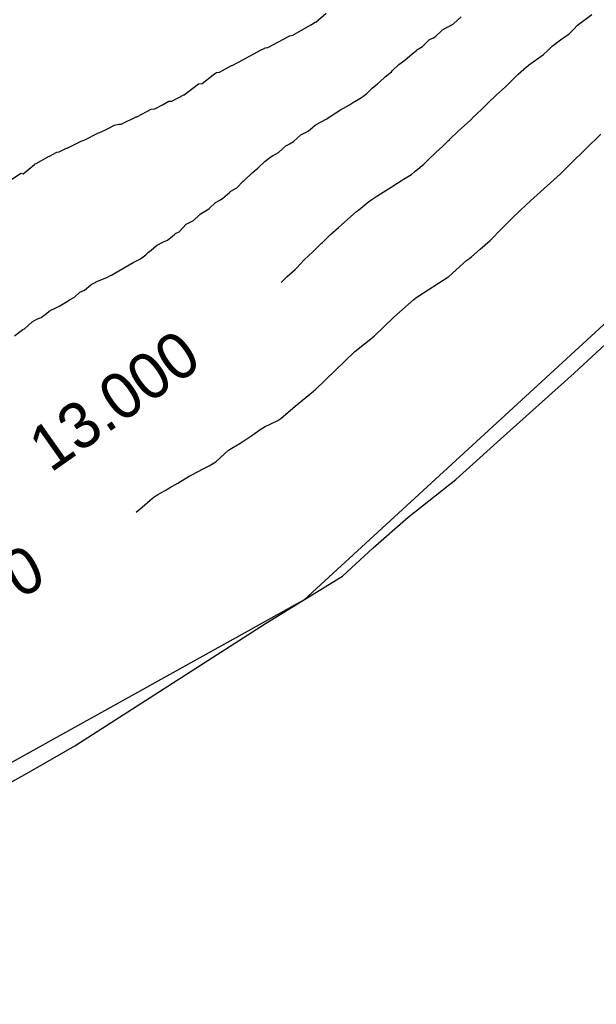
# Model space of a CAD drawing. Extents: x 158343 to 162498, y 431347 to 434500.
# Tile 117 of 248: x 159596 to 159619, y 433918 to 433956. Entities that reach past the tile are written whole.
import ezdxf

# ---------------------------------------------------------------- set-up
doc = ezdxf.new("R2010")
doc.units = 0
doc.header["$LTSCALE"] = 10
doc.header["$MEASUREMENT"] = 0
for name, color, linetype in [('000_arcering', 8, 'CONTINUOUS'), ('bestaand 012m', 8, 'CONTINUOUS'), ('def. con-hoogtelijn (index)', 8, 'CONTINUOUS')]:
    doc.layers.add(name, color=color, linetype=linetype)
doc.styles.add('Style-WORKING', font='WORKING.shx')

# ---------------------------------------------------------------- blocks, each defined once
blk = doc.blocks.new('bestaande hoogtelijnen')
at = {"layer": 'def. con-hoogtelijn (index)'}
for p, q in [((-60.254, -110.286), (-59.84, -109.943)), ((-60.254, -110.286), (-59.84, -109.943)), ((-60.254, -110.286), (-59.84, -109.943)), ((-60.338, -110.334), (-60.278, -110.294)), ((-60.338, -110.334), (-60.278, -110.294)), ((-60.338, -110.334), (-60.278, -110.294)), ((-60.278, -110.294), (-60.254, -110.286)), ((-60.278, -110.294), (-60.254, -110.286)), ((-60.278, -110.294), (-60.254, -110.286)), ((-54.849, -110.351), (-54.553, -110.083)), ((-54.849, -110.351), (-54.553, -110.083)), ((-49.989, -110.414), (-49.425, -109.985)), ((-49.989, -110.414), (-49.425, -109.985)), ((-49.989, -110.414), (-49.425, -109.985)), ((-61.148, -110.807), (-60.451, -110.397)), ((-61.148, -110.807), (-60.451, -110.397)), ((-61.148, -110.807), (-60.451, -110.397)), ((-60.451, -110.397), (-60.438, -110.394)), ((-60.451, -110.397), (-60.438, -110.394)), ((-60.451, -110.397), (-60.438, -110.394)), ((-60.438, -110.394), (-60.338, -110.334)), ((-60.438, -110.394), (-60.338, -110.334)), ((-60.438, -110.394), (-60.338, -110.334)), ((-55.575, -110.868), (-55.287, -110.594)), ((-55.575, -110.868), (-55.287, -110.594)), ((-55.287, -110.594), (-55.073, -110.481)), ((-55.287, -110.594), (-55.073, -110.481)), ((-55.073, -110.481), (-55.07, -110.479)), ((-55.073, -110.481), (-55.07, -110.479)), ((-55.07, -110.479), (-55.065, -110.475)), ((-55.07, -110.479), (-55.065, -110.475)), ((-55.065, -110.475), (-55.061, -110.472)), ((-55.065, -110.475), (-55.061, -110.472)), ((-55.061, -110.472), (-54.849, -110.351)), ((-55.061, -110.472), (-54.849, -110.351)), ((-50.321, -110.744), (-50.155, -110.581)), ((-50.321, -110.744), (-50.155, -110.581)), ((-50.321, -110.744), (-50.155, -110.581)), ((-50.155, -110.581), (-49.989, -110.414)), ((-50.155, -110.581), (-49.989, -110.414)), ((-50.155, -110.581), (-49.989, -110.414)), ((-62.138, -111.284), (-61.295, -110.837)), ((-62.138, -111.284), (-61.295, -110.837)), ((-62.138, -111.284), (-61.295, -110.837)), ((-61.295, -110.837), (-61.278, -110.833)), ((-61.295, -110.837), (-61.278, -110.833)), ((-61.295, -110.837), (-61.278, -110.833)), ((-61.278, -110.833), (-61.267, -110.83)), ((-61.278, -110.833), (-61.267, -110.83)), ((-61.278, -110.833), (-61.267, -110.83)), ((-61.267, -110.83), (-61.217, -110.82)), ((-61.267, -110.83), (-61.217, -110.82)), ((-61.267, -110.83), (-61.217, -110.82)), ((-61.217, -110.82), (-61.148, -110.807)), ((-61.217, -110.82), (-61.148, -110.807)), ((-61.217, -110.82), (-61.148, -110.807)), ((-56.069, -111.24), (-55.795, -110.969)), ((-56.069, -111.24), (-55.795, -110.969)), ((-55.795, -110.969), (-55.643, -110.901)), ((-55.795, -110.969), (-55.643, -110.901)), ((-55.643, -110.901), (-55.575, -110.868)), ((-55.643, -110.901), (-55.575, -110.868)), ((-50.99, -111.23), (-50.658, -110.984)), ((-50.99, -111.23), (-50.658, -110.984)), ((-50.99, -111.23), (-50.658, -110.984)), ((-50.658, -110.984), (-50.656, -110.981)), ((-50.658, -110.984), (-50.656, -110.981)), ((-50.658, -110.984), (-50.656, -110.981)), ((-50.656, -110.981), (-50.321, -110.744)), ((-50.656, -110.981), (-50.321, -110.744)), ((-50.656, -110.981), (-50.321, -110.744)), ((-62.973, -111.688), (-62.42, -111.391)), ((-62.973, -111.688), (-62.42, -111.391)), ((-62.973, -111.688), (-62.42, -111.391)), ((-62.42, -111.391), (-62.278, -111.32)), ((-62.42, -111.391), (-62.278, -111.32)), ((-62.42, -111.391), (-62.278, -111.32)), ((-62.278, -111.32), (-62.264, -111.312)), ((-62.278, -111.32), (-62.264, -111.312)), ((-62.278, -111.32), (-62.264, -111.312)), ((-62.264, -111.312), (-62.229, -111.302)), ((-62.264, -111.312), (-62.229, -111.302)), ((-62.264, -111.312), (-62.229, -111.302)), ((-62.229, -111.302), (-62.138, -111.284)), ((-62.229, -111.302), (-62.138, -111.284)), ((-62.229, -111.302), (-62.138, -111.284)), ((-56.477, -111.526), (-56.307, -111.396)), ((-56.477, -111.526), (-56.307, -111.396)), ((-56.307, -111.396), (-56.292, -111.382)), ((-56.307, -111.396), (-56.292, -111.382)), ((-56.292, -111.382), (-56.213, -111.331)), ((-56.292, -111.382), (-56.213, -111.331)), ((-56.213, -111.331), (-56.199, -111.318)), ((-56.213, -111.331), (-56.199, -111.318)), ((-56.199, -111.318), (-56.069, -111.24)), ((-56.199, -111.318), (-56.069, -111.24)), ((-51.323, -111.561), (-51.156, -111.397)), ((-51.323, -111.561), (-51.156, -111.397)), ((-51.323, -111.561), (-51.156, -111.397)), ((-51.156, -111.397), (-50.99, -111.23)), ((-51.156, -111.397), (-50.99, -111.23)), ((-51.156, -111.397), (-50.99, -111.23)), ((-63.53, -111.988), (-63.278, -111.856)), ((-63.53, -111.988), (-63.278, -111.856)), ((-63.53, -111.988), (-63.278, -111.856)), ((-63.278, -111.856), (-62.973, -111.688)), ((-63.278, -111.856), (-62.973, -111.688)), ((-63.278, -111.856), (-62.973, -111.688)), ((-56.994, -111.954), (-56.761, -111.784)), ((-56.994, -111.954), (-56.761, -111.784)), ((-56.761, -111.784), (-56.477, -111.526)), ((-56.761, -111.784), (-56.477, -111.526)), ((-51.913, -111.981), (-51.323, -111.561)), ((-51.913, -111.981), (-51.323, -111.561)), ((-51.913, -111.981), (-51.323, -111.561)), ((-64.148, -112.267), (-64.026, -112.246)), ((-64.148, -112.267), (-64.026, -112.246)), ((-64.148, -112.267), (-64.026, -112.246)), ((-64.026, -112.246), (-63.551, -111.993)), ((-64.026, -112.246), (-63.551, -111.993)), ((-64.026, -112.246), (-63.551, -111.993)), ((-63.551, -111.993), (-63.53, -111.988)), ((-63.551, -111.993), (-63.53, -111.988)), ((-63.551, -111.993), (-63.53, -111.988)), ((-57.534, -112.439), (-57.288, -112.232)), ((-57.534, -112.439), (-57.288, -112.232)), ((-57.288, -112.232), (-57.252, -112.2)), ((-57.288, -112.232), (-57.252, -112.2)), ((-57.252, -112.2), (-56.994, -111.954)), ((-57.252, -112.2), (-56.994, -111.954)), ((-52.313, -112.329), (-51.992, -112.046)), ((-52.313, -112.329), (-51.992, -112.046)), ((-52.313, -112.329), (-51.992, -112.046)), ((-51.992, -112.046), (-51.958, -112.018)), ((-51.992, -112.046), (-51.958, -112.018)), ((-51.992, -112.046), (-51.958, -112.018)), ((-51.958, -112.018), (-51.916, -111.984)), ((-51.958, -112.018), (-51.916, -111.984)), ((-51.958, -112.018), (-51.916, -111.984)), ((-51.916, -111.984), (-51.913, -111.981)), ((-51.916, -111.984), (-51.913, -111.981)), ((-51.916, -111.984), (-51.913, -111.981)), ((-64.709, -112.694), (-64.278, -112.353)), ((-64.709, -112.694), (-64.278, -112.353)), ((-64.709, -112.694), (-64.278, -112.353)), ((-64.278, -112.353), (-64.228, -112.317)), ((-64.278, -112.353), (-64.228, -112.317)), ((-64.278, -112.353), (-64.228, -112.317)), ((-64.278, -112.353), (-64.278, -112.353)), ((-64.278, -112.353), (-64.278, -112.353)), ((-64.278, -112.353), (-64.278, -112.353)), ((-64.228, -112.317), (-64.148, -112.268)), ((-64.228, -112.317), (-64.148, -112.268)), ((-64.228, -112.317), (-64.148, -112.268)), ((-64.148, -112.268), (-64.148, -112.267)), ((-64.148, -112.268), (-64.148, -112.267)), ((-64.148, -112.268), (-64.148, -112.267)), ((-57.834, -112.711), (-57.572, -112.474)), ((-57.834, -112.711), (-57.572, -112.474)), ((-57.572, -112.474), (-57.534, -112.439)), ((-57.572, -112.474), (-57.534, -112.439)), ((-52.817, -112.823), (-52.313, -112.329)), ((-52.817, -112.823), (-52.313, -112.329)), ((-52.817, -112.823), (-52.313, -112.329)), ((-65.412, -113.136), (-64.852, -112.705)), ((-65.412, -113.136), (-64.852, -112.705)), ((-65.412, -113.136), (-64.852, -112.705)), ((-64.852, -112.705), (-64.841, -112.704)), ((-64.852, -112.705), (-64.841, -112.704)), ((-64.852, -112.705), (-64.841, -112.704)), ((-64.841, -112.704), (-64.709, -112.694)), ((-64.841, -112.704), (-64.709, -112.694)), ((-64.841, -112.704), (-64.709, -112.694)), ((-58.278, -113.109), (-58.041, -112.882)), ((-58.278, -113.109), (-58.041, -112.882)), ((-58.041, -112.882), (-57.834, -112.711)), ((-58.041, -112.882), (-57.834, -112.711)), ((-53.163, -113.135), (-52.817, -112.823)), ((-53.163, -113.135), (-52.817, -112.823)), ((-53.163, -113.135), (-52.817, -112.823)), ((-66.265, -113.537), (-66.012, -113.389)), ((-66.265, -113.537), (-66.012, -113.389)), ((-66.265, -113.537), (-66.012, -113.389)), ((-66.012, -113.389), (-65.894, -113.389)), ((-66.012, -113.389), (-65.894, -113.389)), ((-66.012, -113.389), (-65.894, -113.389)), ((-65.894, -113.389), (-65.424, -113.136)), ((-65.894, -113.389), (-65.424, -113.136)), ((-65.894, -113.389), (-65.424, -113.136)), ((-65.424, -113.136), (-65.412, -113.136)), ((-65.424, -113.136), (-65.412, -113.136)), ((-65.424, -113.136), (-65.412, -113.136)), ((-58.771, -113.425), (-58.721, -113.395)), ((-58.771, -113.425), (-58.721, -113.395)), ((-58.721, -113.395), (-58.457, -113.237)), ((-58.721, -113.395), (-58.457, -113.237)), ((-58.457, -113.237), (-58.427, -113.217)), ((-58.457, -113.237), (-58.427, -113.217)), ((-58.427, -113.217), (-58.339, -113.155)), ((-58.427, -113.217), (-58.339, -113.155)), ((-58.339, -113.155), (-58.278, -113.109)), ((-58.339, -113.155), (-58.278, -113.109)), ((-53.51, -113.463), (-53.173, -113.144)), ((-53.51, -113.463), (-53.173, -113.144)), ((-53.51, -113.463), (-53.173, -113.144)), ((-53.173, -113.144), (-53.163, -113.135)), ((-53.173, -113.144), (-53.163, -113.135)), ((-53.173, -113.144), (-53.163, -113.135)), ((-67.247, -113.99), (-66.704, -113.697)), ((-67.247, -113.99), (-66.704, -113.697)), ((-67.247, -113.99), (-66.704, -113.697)), ((-66.704, -113.697), (-66.595, -113.691)), ((-66.704, -113.697), (-66.595, -113.691)), ((-66.704, -113.697), (-66.595, -113.691)), ((-66.595, -113.691), (-66.569, -113.69)), ((-66.595, -113.691), (-66.569, -113.69)), ((-66.595, -113.691), (-66.569, -113.69)), ((-66.569, -113.69), (-66.265, -113.537)), ((-66.569, -113.69), (-66.265, -113.537)), ((-66.569, -113.69), (-66.265, -113.537)), ((-59.471, -113.85), (-59.278, -113.73)), ((-59.471, -113.85), (-59.278, -113.73)), ((-59.278, -113.73), (-58.929, -113.525)), ((-59.278, -113.73), (-58.929, -113.525)), ((-58.929, -113.525), (-58.771, -113.425)), ((-58.929, -113.525), (-58.771, -113.425)), ((-54.003, -113.95), (-53.683, -113.634)), ((-54.003, -113.95), (-53.683, -113.634)), ((-54.003, -113.95), (-53.683, -113.634)), ((-53.683, -113.634), (-53.51, -113.463)), ((-53.683, -113.634), (-53.51, -113.463)), ((-53.683, -113.634), (-53.51, -113.463)), ((-67.88, -114.283), (-67.301, -114)), ((-67.88, -114.283), (-67.301, -114)), ((-67.88, -114.283), (-67.301, -114)), ((-67.301, -114), (-67.258, -113.996)), ((-67.301, -114), (-67.258, -113.996)), ((-67.301, -114), (-67.258, -113.996)), ((-67.258, -113.996), (-67.247, -113.99)), ((-67.258, -113.996), (-67.247, -113.99)), ((-67.258, -113.996), (-67.247, -113.99)), ((-60.24, -114.298), (-59.818, -114.074)), ((-60.24, -114.298), (-59.818, -114.074)), ((-59.818, -114.074), (-59.773, -114.043)), ((-59.818, -114.074), (-59.773, -114.043)), ((-59.773, -114.043), (-59.471, -113.85)), ((-59.773, -114.043), (-59.471, -113.85)), ((-54.534, -114.44), (-54.202, -114.139)), ((-54.534, -114.44), (-54.202, -114.139)), ((-54.534, -114.44), (-54.202, -114.139)), ((-54.202, -114.139), (-54.037, -113.981)), ((-54.202, -114.139), (-54.037, -113.981)), ((-54.202, -114.139), (-54.037, -113.981)), ((-54.037, -113.981), (-54.019, -113.965)), ((-54.037, -113.981), (-54.019, -113.965)), ((-54.037, -113.981), (-54.019, -113.965)), ((-54.019, -113.965), (-54.003, -113.95)), ((-54.019, -113.965), (-54.003, -113.95)), ((-54.019, -113.965), (-54.003, -113.95)), ((-68.713, -114.615), (-68.42, -114.475)), ((-68.713, -114.615), (-68.42, -114.475)), ((-68.713, -114.615), (-68.42, -114.475)), ((-68.42, -114.475), (-68.142, -114.329)), ((-68.42, -114.475), (-68.142, -114.329)), ((-68.42, -114.475), (-68.142, -114.329)), ((-68.142, -114.329), (-67.974, -114.285)), ((-68.142, -114.329), (-67.974, -114.285)), ((-68.142, -114.329), (-67.974, -114.285)), ((-67.974, -114.285), (-67.88, -114.283)), ((-67.974, -114.285), (-67.88, -114.283)), ((-67.974, -114.285), (-67.88, -114.283)), ((-60.833, -114.711), (-60.557, -114.563)), ((-60.833, -114.711), (-60.557, -114.563)), ((-60.557, -114.563), (-60.278, -114.325)), ((-60.557, -114.563), (-60.278, -114.325)), ((-60.278, -114.325), (-60.271, -114.321)), ((-60.278, -114.325), (-60.271, -114.321)), ((-60.271, -114.321), (-60.24, -114.298)), ((-60.271, -114.321), (-60.24, -114.298)), ((-54.691, -114.594), (-54.534, -114.44)), ((-54.691, -114.594), (-54.534, -114.44)), ((-54.691, -114.594), (-54.534, -114.44)), ((-69.998, -115.223), (-69.429, -114.944)), ((-69.998, -115.223), (-69.429, -114.944)), ((-69.998, -115.223), (-69.429, -114.944)), ((-69.429, -114.944), (-69.379, -114.931)), ((-69.429, -114.944), (-69.379, -114.931)), ((-69.429, -114.944), (-69.379, -114.931)), ((-69.379, -114.931), (-69.371, -114.927)), ((-69.379, -114.931), (-69.371, -114.927)), ((-69.379, -114.931), (-69.371, -114.927)), ((-69.371, -114.927), (-69.337, -114.918)), ((-69.371, -114.927), (-69.337, -114.918)), ((-69.371, -114.927), (-69.337, -114.918)), ((-69.337, -114.918), (-68.772, -114.629)), ((-69.337, -114.918), (-68.772, -114.629)), ((-69.337, -114.918), (-68.772, -114.629)), ((-68.772, -114.629), (-68.713, -114.615)), ((-68.772, -114.629), (-68.713, -114.615)), ((-68.772, -114.629), (-68.713, -114.615)), ((-61.125, -114.972), (-60.833, -114.711)), ((-61.125, -114.972), (-60.833, -114.711)), ((-55.089, -114.97), (-55.044, -114.929)), ((-55.089, -114.97), (-55.044, -114.929)), ((-55.089, -114.97), (-55.044, -114.929)), ((-55.044, -114.929), (-55.003, -114.892)), ((-55.044, -114.929), (-55.003, -114.892)), ((-55.044, -114.929), (-55.003, -114.892)), ((-55.003, -114.892), (-54.992, -114.882)), ((-55.003, -114.892), (-54.992, -114.882)), ((-55.003, -114.892), (-54.992, -114.882)), ((-54.992, -114.882), (-54.691, -114.594)), ((-54.992, -114.882), (-54.691, -114.594)), ((-54.992, -114.882), (-54.691, -114.594)), ((-50.259, -115.835), (-49.083, -114.684)), ((-50.259, -115.835), (-49.083, -114.684)), ((-70.311, -115.374), (-70.032, -115.227)), ((-70.311, -115.374), (-70.032, -115.227)), ((-70.311, -115.374), (-70.032, -115.227)), ((-70.032, -115.227), (-69.998, -115.223)), ((-70.032, -115.227), (-69.998, -115.223)), ((-70.032, -115.227), (-69.998, -115.223)), ((-61.717, -115.399), (-61.425, -115.141)), ((-61.717, -115.399), (-61.425, -115.141)), ((-61.425, -115.141), (-61.298, -115.075)), ((-61.425, -115.141), (-61.298, -115.075)), ((-61.298, -115.075), (-61.287, -115.065)), ((-61.298, -115.075), (-61.287, -115.065)), ((-61.287, -115.065), (-61.278, -115.057)), ((-61.287, -115.065), (-61.278, -115.057)), ((-61.278, -115.057), (-61.125, -114.972)), ((-61.278, -115.057), (-61.125, -114.972)), ((-55.561, -115.412), (-55.256, -115.136)), ((-55.561, -115.412), (-55.256, -115.136)), ((-55.561, -115.412), (-55.256, -115.136)), ((-55.256, -115.136), (-55.089, -114.97)), ((-55.256, -115.136), (-55.089, -114.97)), ((-55.256, -115.136), (-55.089, -114.97)), ((-71.215, -115.823), (-70.704, -115.54)), ((-71.215, -115.823), (-70.704, -115.54)), ((-71.215, -115.823), (-70.704, -115.54)), ((-70.704, -115.54), (-70.687, -115.538)), ((-70.704, -115.54), (-70.687, -115.538)), ((-70.704, -115.54), (-70.687, -115.538)), ((-70.687, -115.538), (-70.403, -115.391)), ((-70.687, -115.538), (-70.403, -115.391)), ((-70.687, -115.538), (-70.403, -115.391)), ((-70.403, -115.391), (-70.311, -115.374)), ((-70.403, -115.391), (-70.311, -115.374)), ((-70.403, -115.391), (-70.311, -115.374)), ((-62.235, -115.738), (-62.019, -115.568)), ((-62.235, -115.738), (-62.019, -115.568)), ((-62.019, -115.568), (-61.954, -115.525)), ((-62.019, -115.568), (-61.954, -115.525)), ((-61.954, -115.525), (-61.717, -115.399)), ((-61.954, -115.525), (-61.717, -115.399)), ((-55.992, -115.834), (-55.838, -115.677)), ((-55.992, -115.834), (-55.838, -115.677)), ((-55.992, -115.834), (-55.838, -115.677)), ((-55.838, -115.677), (-55.561, -115.412)), ((-55.838, -115.677), (-55.561, -115.412)), ((-55.838, -115.677), (-55.561, -115.412)), ((-71.722, -116.236), (-71.278, -115.865)), ((-71.722, -116.236), (-71.278, -115.865)), ((-71.722, -116.236), (-71.278, -115.865)), ((-71.278, -115.865), (-71.254, -115.847)), ((-71.278, -115.865), (-71.254, -115.847)), ((-71.278, -115.865), (-71.254, -115.847)), ((-71.254, -115.847), (-71.215, -115.823)), ((-71.254, -115.847), (-71.215, -115.823)), ((-71.254, -115.847), (-71.215, -115.823)), ((-62.741, -116.193), (-62.528, -116.017)), ((-62.741, -116.193), (-62.528, -116.017)), ((-62.528, -116.017), (-62.493, -115.986)), ((-62.528, -116.017), (-62.493, -115.986)), ((-62.493, -115.986), (-62.235, -115.738)), ((-62.493, -115.986), (-62.235, -115.738)), ((-56.355, -116.126), (-56.252, -116.055)), ((-56.355, -116.126), (-56.252, -116.055)), ((-56.355, -116.126), (-56.252, -116.055)), ((-56.252, -116.055), (-56.087, -115.909)), ((-56.252, -116.055), (-56.087, -115.909)), ((-56.252, -116.055), (-56.087, -115.909)), ((-56.087, -115.909), (-56.016, -115.855)), ((-56.087, -115.909), (-56.016, -115.855)), ((-56.087, -115.909), (-56.016, -115.855)), ((-56.016, -115.855), (-55.992, -115.834)), ((-56.016, -115.855), (-55.992, -115.834)), ((-56.016, -115.855), (-55.992, -115.834)), ((-50.664, -116.233), (-50.259, -115.835)), ((-50.664, -116.233), (-50.259, -115.835)), ((-50.127, -124.042), (-41.31, -115.918)), ((-50.127, -124.042), (-41.31, -115.918)), ((-50.127, -124.042), (-41.31, -115.918)), ((-72.849, -116.894), (-71.821, -116.207)), ((-72.849, -116.894), (-71.821, -116.207)), ((-72.849, -116.894), (-71.821, -116.207)), ((-71.821, -116.207), (-71.722, -116.236)), ((-71.821, -116.207), (-71.722, -116.236)), ((-71.821, -116.207), (-71.722, -116.236)), ((-63.097, -116.515), (-63.054, -116.49)), ((-63.097, -116.515), (-63.054, -116.49)), ((-63.054, -116.49), (-63.03, -116.475)), ((-63.054, -116.49), (-63.03, -116.475)), ((-63.03, -116.475), (-62.775, -116.227)), ((-63.03, -116.475), (-62.775, -116.227)), ((-62.775, -116.227), (-62.741, -116.193)), ((-62.775, -116.227), (-62.741, -116.193)), ((-57.07, -116.616), (-56.886, -116.499)), ((-57.07, -116.616), (-56.886, -116.499)), ((-57.07, -116.616), (-56.886, -116.499)), ((-56.886, -116.499), (-56.84, -116.467)), ((-56.886, -116.499), (-56.84, -116.467)), ((-56.886, -116.499), (-56.84, -116.467)), ((-56.84, -116.467), (-56.808, -116.443)), ((-56.84, -116.467), (-56.808, -116.443)), ((-56.84, -116.467), (-56.808, -116.443)), ((-56.808, -116.443), (-56.5, -116.259)), ((-56.808, -116.443), (-56.5, -116.259)), ((-56.808, -116.443), (-56.5, -116.259)), ((-56.5, -116.259), (-56.355, -116.126)), ((-56.5, -116.259), (-56.355, -116.126)), ((-56.5, -116.259), (-56.355, -116.126)), ((-51.836, -117.286), (-50.664, -116.233)), ((-51.836, -117.286), (-50.664, -116.233)), ((-63.58, -116.909), (-63.345, -116.782)), ((-63.58, -116.909), (-63.345, -116.782)), ((-63.345, -116.782), (-63.097, -116.515)), ((-63.345, -116.782), (-63.097, -116.515)), ((-57.816, -117.089), (-57.296, -116.756)), ((-57.816, -117.089), (-57.296, -116.756)), ((-57.816, -117.089), (-57.296, -116.756)), ((-57.296, -116.756), (-57.07, -116.616)), ((-57.296, -116.756), (-57.07, -116.616)), ((-57.296, -116.756), (-57.07, -116.616)), ((-64.038, -117.278), (-63.911, -117.205)), ((-64.038, -117.278), (-63.911, -117.205)), ((-63.911, -117.205), (-63.638, -116.965)), ((-63.911, -117.205), (-63.638, -116.965)), ((-63.638, -116.965), (-63.609, -116.936)), ((-63.638, -116.965), (-63.609, -116.936)), ((-63.609, -116.936), (-63.58, -116.909)), ((-63.609, -116.936), (-63.58, -116.909)), ((-58.168, -117.315), (-57.816, -117.089)), ((-58.168, -117.315), (-57.816, -117.089)), ((-58.168, -117.315), (-57.816, -117.089)), ((-64.751, -117.783), (-64.48, -117.636)), ((-64.751, -117.783), (-64.48, -117.636)), ((-64.48, -117.636), (-64.43, -117.591)), ((-64.48, -117.636), (-64.43, -117.591)), ((-64.43, -117.591), (-64.19, -117.355)), ((-64.43, -117.591), (-64.19, -117.355)), ((-64.19, -117.355), (-64.038, -117.278)), ((-64.19, -117.355), (-64.038, -117.278)), ((-58.623, -117.683), (-58.583, -117.655)), ((-58.623, -117.683), (-58.583, -117.655)), ((-58.623, -117.683), (-58.583, -117.655)), ((-58.583, -117.655), (-58.257, -117.377)), ((-58.583, -117.655), (-58.257, -117.377)), ((-58.583, -117.655), (-58.257, -117.377)), ((-58.257, -117.377), (-58.168, -117.315)), ((-58.257, -117.377), (-58.168, -117.315)), ((-58.257, -117.377), (-58.168, -117.315)), ((-52.588, -118.013), (-52.221, -117.653)), ((-52.588, -118.013), (-52.221, -117.653)), ((-52.221, -117.653), (-51.836, -117.286)), ((-52.221, -117.653), (-51.836, -117.286)), ((-65.046, -118.067), (-64.806, -117.836)), ((-65.046, -118.067), (-64.806, -117.836)), ((-64.806, -117.836), (-64.8, -117.833)), ((-64.806, -117.836), (-64.8, -117.833)), ((-64.8, -117.833), (-64.751, -117.783)), ((-64.8, -117.833), (-64.751, -117.783)), ((-59.357, -118.332), (-59.016, -118.031)), ((-59.357, -118.332), (-59.016, -118.031)), ((-59.357, -118.332), (-59.016, -118.031)), ((-59.016, -118.031), (-59.003, -118.019)), ((-59.016, -118.031), (-59.003, -118.019)), ((-59.016, -118.031), (-59.003, -118.019)), ((-59.003, -118.019), (-58.992, -118.009)), ((-59.003, -118.019), (-58.992, -118.009)), ((-59.003, -118.019), (-58.992, -118.009)), ((-58.992, -118.009), (-58.651, -117.705)), ((-58.992, -118.009), (-58.651, -117.705)), ((-58.992, -118.009), (-58.651, -117.705)), ((-58.651, -117.705), (-58.623, -117.683)), ((-58.651, -117.705), (-58.623, -117.683)), ((-58.651, -117.705), (-58.623, -117.683)), ((-53.006, -118.424), (-52.614, -118.038)), ((-53.006, -118.424), (-52.614, -118.038)), ((-52.614, -118.038), (-52.588, -118.013)), ((-52.614, -118.038), (-52.588, -118.013)), ((-65.613, -118.503), (-65.336, -118.209)), ((-65.613, -118.503), (-65.336, -118.209)), ((-65.336, -118.209), (-65.046, -118.067)), ((-65.336, -118.209), (-65.046, -118.067)), ((-59.69, -118.63), (-59.357, -118.332)), ((-59.69, -118.63), (-59.357, -118.332)), ((-59.69, -118.63), (-59.357, -118.332)), ((-53.366, -118.79), (-53.006, -118.424)), ((-53.366, -118.79), (-53.006, -118.424)), ((-66.071, -118.829), (-65.801, -118.622)), ((-66.071, -118.829), (-65.801, -118.622)), ((-65.801, -118.622), (-65.752, -118.576)), ((-65.801, -118.622), (-65.752, -118.576)), ((-65.752, -118.576), (-65.613, -118.503)), ((-65.752, -118.576), (-65.613, -118.503)), ((-59.992, -118.918), (-59.69, -118.63)), ((-59.992, -118.918), (-59.69, -118.63)), ((-59.992, -118.918), (-59.69, -118.63)), ((-53.421, -118.841), (-53.366, -118.79)), ((-53.421, -118.841), (-53.366, -118.79)), ((-66.706, -119.229), (-66.5, -119.043)), ((-66.706, -119.229), (-66.5, -119.043)), ((-66.5, -119.043), (-66.218, -118.898)), ((-66.5, -119.043), (-66.218, -118.898)), ((-66.218, -118.898), (-66.071, -118.829)), ((-66.218, -118.898), (-66.071, -118.829)), ((-60.369, -119.285), (-60.073, -118.995)), ((-60.369, -119.285), (-60.073, -118.995)), ((-60.369, -119.285), (-60.073, -118.995)), ((-60.073, -118.995), (-60.032, -118.955)), ((-60.073, -118.995), (-60.032, -118.955)), ((-60.073, -118.995), (-60.032, -118.955)), ((-60.032, -118.955), (-59.992, -118.918)), ((-60.032, -118.955), (-59.992, -118.918)), ((-60.032, -118.955), (-59.992, -118.918)), ((-54.144, -119.488), (-53.805, -119.18)), ((-54.144, -119.488), (-53.805, -119.18)), ((-53.805, -119.18), (-53.421, -118.841)), ((-53.805, -119.18), (-53.421, -118.841)), ((-67.406, -119.71), (-67.122, -119.57)), ((-67.406, -119.71), (-67.122, -119.57)), ((-67.122, -119.57), (-66.921, -119.41)), ((-67.122, -119.57), (-66.921, -119.41)), ((-66.921, -119.41), (-66.811, -119.309)), ((-66.921, -119.41), (-66.811, -119.309)), ((-66.811, -119.309), (-66.807, -119.307)), ((-66.811, -119.309), (-66.807, -119.307)), ((-66.807, -119.307), (-66.706, -119.229)), ((-66.807, -119.307), (-66.706, -119.229)), ((-60.703, -119.602), (-60.369, -119.285)), ((-60.703, -119.602), (-60.369, -119.285)), ((-60.703, -119.602), (-60.369, -119.285)), ((-54.325, -119.619), (-54.218, -119.544)), ((-54.325, -119.619), (-54.218, -119.544)), ((-54.218, -119.544), (-54.144, -119.488)), ((-54.218, -119.544), (-54.144, -119.488)), ((-68.127, -120.132), (-67.406, -119.71)), ((-68.127, -120.132), (-67.406, -119.71)), ((-61.06, -119.979), (-61.026, -119.946)), ((-61.06, -119.979), (-61.026, -119.946)), ((-61.06, -119.979), (-61.026, -119.946)), ((-61.026, -119.946), (-60.992, -119.914)), ((-61.026, -119.946), (-60.992, -119.914)), ((-61.026, -119.946), (-60.992, -119.914)), ((-60.992, -119.914), (-60.703, -119.602)), ((-60.992, -119.914), (-60.703, -119.602)), ((-60.992, -119.914), (-60.703, -119.602)), ((-55.039, -120.263), (-54.325, -119.619)), ((-55.039, -120.263), (-54.325, -119.619)), ((-68.817, -120.442), (-68.447, -120.296)), ((-68.817, -120.442), (-68.447, -120.296)), ((-68.447, -120.296), (-68.305, -120.222)), ((-68.447, -120.296), (-68.305, -120.222)), ((-68.305, -120.222), (-68.267, -120.206)), ((-68.305, -120.222), (-68.267, -120.206)), ((-68.267, -120.206), (-68.127, -120.132)), ((-68.267, -120.206), (-68.127, -120.132)), ((-61.609, -120.486), (-61.379, -120.259)), ((-61.609, -120.486), (-61.379, -120.259)), ((-61.609, -120.486), (-61.379, -120.259)), ((-61.379, -120.259), (-61.06, -119.979)), ((-61.379, -120.259), (-61.06, -119.979)), ((-61.379, -120.259), (-61.06, -119.979)), ((-56.254, -121.04), (-55.039, -120.263)), ((-56.254, -121.04), (-55.039, -120.263)), ((-69.326, -120.79), (-69.072, -120.584)), ((-69.326, -120.79), (-69.072, -120.584)), ((-69.072, -120.584), (-68.817, -120.442)), ((-69.072, -120.584), (-68.817, -120.442)), ((-69.911, -121.173), (-69.706, -121.064)), ((-69.911, -121.173), (-69.706, -121.064)), ((-69.706, -121.064), (-69.5, -120.874)), ((-69.706, -121.064), (-69.5, -120.874)), ((-69.5, -120.874), (-69.326, -120.79)), ((-69.5, -120.874), (-69.326, -120.79)), ((-56.413, -121.156), (-56.347, -121.106)), ((-56.413, -121.156), (-56.347, -121.106)), ((-56.347, -121.106), (-56.254, -121.04)), ((-56.347, -121.106), (-56.254, -121.04)), ((-70.572, -121.544), (-70.316, -121.423)), ((-70.572, -121.544), (-70.316, -121.423)), ((-70.316, -121.423), (-70.293, -121.41)), ((-70.316, -121.423), (-70.293, -121.41)), ((-70.293, -121.41), (-69.963, -121.205)), ((-70.293, -121.41), (-69.963, -121.205)), ((-69.963, -121.205), (-69.911, -121.173)), ((-69.963, -121.205), (-69.911, -121.173)), ((-57.191, -121.851), (-56.413, -121.156)), ((-57.191, -121.851), (-56.413, -121.156)), ((-71.185, -121.931), (-71.016, -121.859)), ((-71.185, -121.931), (-71.016, -121.859)), ((-71.016, -121.859), (-70.811, -121.703)), ((-71.016, -121.859), (-70.811, -121.703)), ((-70.811, -121.703), (-70.706, -121.621)), ((-70.811, -121.703), (-70.706, -121.621)), ((-70.706, -121.621), (-70.585, -121.554)), ((-70.706, -121.621), (-70.585, -121.554)), ((-70.585, -121.554), (-70.572, -121.544)), ((-70.585, -121.554), (-70.572, -121.544)), ((-57.969, -122.591), (-57.191, -121.851)), ((-57.969, -122.591), (-57.191, -121.851)), ((-71.67, -122.303), (-71.373, -122.028)), ((-71.67, -122.303), (-71.373, -122.028)), ((-71.373, -122.028), (-71.185, -121.931)), ((-71.373, -122.028), (-71.185, -121.931)), ((-72.068, -122.583), (-71.741, -122.338)), ((-72.068, -122.583), (-71.741, -122.338)), ((-71.741, -122.338), (-71.67, -122.303)), ((-71.741, -122.338), (-71.67, -122.303)), ((-58.726, -123.192), (-57.969, -122.591)), ((-58.726, -123.192), (-57.969, -122.591)), ((-60.282, -124.7), (-58.726, -123.192)), ((-60.282, -124.7), (-58.726, -123.192)), ((-53.008, -126.63), (-50.127, -124.042)), ((-53.008, -126.63), (-50.127, -124.042)), ((-53.008, -126.63), (-50.127, -124.042)), ((-61.06, -125.331), (-60.343, -124.753)), ((-61.06, -125.331), (-60.343, -124.753)), ((-60.343, -124.753), (-60.31, -124.725)), ((-60.343, -124.753), (-60.31, -124.725)), ((-60.31, -124.725), (-60.282, -124.7)), ((-60.31, -124.725), (-60.282, -124.7)), ((-61.618, -125.816), (-61.06, -125.331)), ((-61.618, -125.816), (-61.06, -125.331)), ((-62.262, -126.15), (-61.742, -125.892)), ((-62.262, -126.15), (-61.742, -125.892)), ((-61.742, -125.892), (-61.618, -125.816)), ((-61.742, -125.892), (-61.618, -125.816)), ((-63.075, -126.694), (-62.726, -126.463)), ((-63.075, -126.694), (-62.726, -126.463)), ((-62.726, -126.463), (-62.396, -126.224)), ((-62.726, -126.463), (-62.396, -126.224)), ((-62.396, -126.224), (-62.262, -126.15)), ((-62.396, -126.224), (-62.262, -126.15)), ((-63.679, -127.066), (-63.193, -126.774)), ((-63.679, -127.066), (-63.193, -126.774)), ((-63.193, -126.774), (-63.174, -126.761)), ((-63.193, -126.774), (-63.174, -126.761)), ((-63.174, -126.761), (-63.075, -126.694)), ((-63.174, -126.761), (-63.075, -126.694)), ((-54.764, -128.213), (-53.008, -126.63)), ((-54.764, -128.213), (-53.008, -126.63)), ((-54.764, -128.213), (-53.008, -126.63)), ((-64.166, -127.518), (-63.679, -127.066)), ((-64.166, -127.518), (-63.679, -127.066)), ((-64.666, -127.796), (-64.439, -127.672)), ((-64.666, -127.796), (-64.439, -127.672)), ((-64.439, -127.672), (-64.166, -127.518)), ((-64.439, -127.672), (-64.166, -127.518)), ((-65.217, -128.083), (-65.109, -128.023)), ((-65.217, -128.083), (-65.109, -128.023)), ((-65.109, -128.023), (-64.666, -127.796)), ((-65.109, -128.023), (-64.666, -127.796)), ((-65.994, -128.541), (-65.664, -128.353)), ((-65.994, -128.541), (-65.664, -128.353)), ((-65.664, -128.353), (-65.217, -128.083)), ((-65.664, -128.353), (-65.217, -128.083)), ((-56.627, -129.691), (-54.764, -128.213)), ((-56.627, -129.691), (-54.764, -128.213)), ((-56.627, -129.691), (-54.764, -128.213)), ((-66.641, -128.932), (-66.449, -128.8)), ((-66.641, -128.932), (-66.449, -128.8)), ((-66.449, -128.8), (-66.156, -128.639)), ((-66.449, -128.8), (-66.156, -128.639)), ((-66.156, -128.639), (-65.994, -128.541)), ((-66.156, -128.639), (-65.994, -128.541)), ((-67.059, -129.292), (-66.641, -128.932)), ((-67.059, -129.292), (-66.641, -128.932)), ((-67.289, -129.484), (-67.059, -129.292)), ((-67.289, -129.484), (-67.059, -129.292)), ((-58.001, -130.883), (-56.627, -129.691)), ((-58.001, -130.883), (-56.627, -129.691)), ((-58.001, -130.883), (-56.627, -129.691)), ((-59.199, -131.994), (-58.001, -130.883)), ((-59.199, -131.994), (-58.001, -130.883)), ((-59.199, -131.994), (-58.001, -130.883)), ((-62.226, -133.846), (-59.199, -131.994)), ((-62.226, -133.846), (-59.199, -131.994)), ((-62.226, -133.846), (-59.199, -131.994)), ((-69.704, -138.644), (-62.226, -133.846)), ((-69.704, -138.644), (-62.226, -133.846)), ((-69.704, -138.644), (-62.226, -133.846)), ((-71.365, -139.604), (-69.704, -138.644)), ((-71.365, -139.604), (-69.704, -138.644)), ((-71.365, -139.604), (-69.704, -138.644)), ((-73.026, -140.531), (-71.365, -139.604)), ((-73.026, -140.531), (-71.365, -139.604)), ((-73.026, -140.531), (-71.365, -139.604))]:
    blk.add_line(p, q, dxfattribs=at)
at = {"layer": 'def. con-hoogtelijn (index)', "style": 'Style-WORKING'}
for s, rotation, p in [('13.000', 35.2223, (-70.648, -127.969)), ('13.000', 35.2223, (-70.648, -127.969)), ('13.000', 35.2223, (-70.648, -127.969)), ('12.500', 27.5306, (-77.248, -135.69)), ('12.500', 27.5306, (-77.248, -135.69))]:
    blk.add_text(s, height=1.8, rotation=rotation, dxfattribs=at).set_placement(p)

msp = doc.modelspace()

# ---------------------------------------------------------------- linework, layer by layer
at = {"layer": 'bestaand 012m'}
for points in [[(159688.595, 433904.023, -0.268753), (159684.715, 433917.918), (159691.245, 433951.64), (159696.894, 433973.527), (159701.84, 433981.785), (159703.917, 433987.32, -0.105712), (159694.48, 433984.494), (159685.944, 433984.494), (159674.05, 433986.019), (159665.038, 433986.395, 0.179647), (159651.388, 433977.535), (159636.182, 433960.226), (159607.092, 433933.511), (159590.95, 433924.545, -0.147715), (159567.617, 433924.043), (159559.358, 433929.258), (159554.144, 433937.517), (159552.484, 433956.834), (159553.96, 433975.41), (159556.16, 433988.792), (159524.067, 433890.726, -0.40747)], [(159699.302, 433985.395), (159694.48, 433984.494), (159685.944, 433984.494), (159674.05, 433986.019), (159665.038, 433986.395, 0.179647), (159651.388, 433977.535), (159636.182, 433960.226), (159607.092, 433933.511), (159590.95, 433924.545, -0.147715), (159567.617, 433924.043), (159559.358, 433929.258), (159554.144, 433937.517), (159552.484, 433956.834), (159553.96, 433975.41), (159556.16, 433988.792)]]:
    msp.add_lwpolyline(points, format="xyb", dxfattribs=at)

# ---------------------------------------------------------------- block references
at = {"layer": '000_arcering'}
msp.add_blockref('bestaande hoogtelijnen', (159667.804, 434066.432), dxfattribs=at)

doc.saveas('drawing.dxf')
